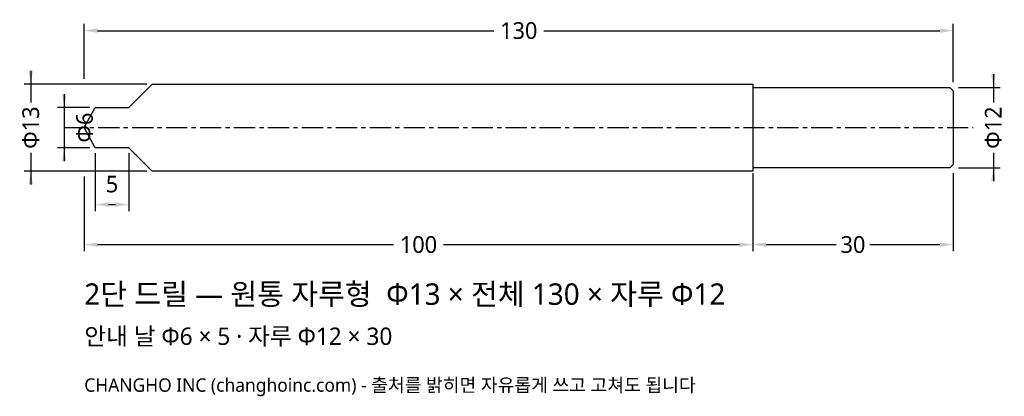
# Model space of a CAD drawing. Header units: millimetres. Extents: x -10 to 138, y -40 to 16.
import ezdxf

# ---------------------------------------------------------------- set-up
doc = ezdxf.new("R2010")
doc.units = ezdxf.units.MM
doc.linetypes.add('CENTER', pattern=[5.08, 3.175, -0.635, 0.635, -0.635])
for name, color, linetype in [('문자', 7, 'CONTINUOUS'), ('외형선', 7, 'CONTINUOUS'), ('중심선', 1, 'CENTER'), ('치수', 4, 'CONTINUOUS')]:
    doc.layers.add(name, color=color, linetype=linetype)
doc.styles.add('CH_KOR', font='malgun.ttf')
doc.dimstyles.new('CH_DIM', dxfattribs={"dimtxt": 2.5, "dimasz": 2, "dimexe": 1, "dimexo": 0.8, "dimgap": 0.8, "dimtad": 1, "dimdec": 1, "dimdsep": 46, "dimtxsty": 'CH_KOR', "dimcen": 2.5, "dimclrd": 4, "dimclre": 4, "dimclrt": 4, "dimazin": 3, "dimtfac": 1, "dimtmove": 0, "dimatfit": 3})

# ---------------------------------------------------------------- blocks, each defined once
blk = doc.blocks.new('_CLOSEDFILLED')
at = {"color": 0, "linetype": 'BYBLOCK'}
blk.add_solid([(-1, 0.164), (0, 0), (-1, -0.164)], dxfattribs=at)
blk = doc.blocks.new('*D1')
at = {"color": 4}
for p, q in [((-8, 8.5), (-8, 3.75)), ((9.35, 6.5), (-9, 6.5)), ((-8, -3.75), (-8, -8.5)), ((9.35, -6.5), (-9, -6.5))]:
    blk.add_line(p, q, dxfattribs=at)
at = {"layer": 'Defpoints'}
for p in [(-8, 6.5), (10.15, 6.5), (10.15, -6.5)]:
    blk.add_point(p, dxfattribs=at)
at = {"layer": '치수', "color": 4, "xscale": 2, "yscale": 2}
for p, rotation in [((-8, 6.5), 270), ((-8, -6.5), 90)]:
    blk.add_blockref('_CLOSEDFILLED', p, dxfattribs=dict(at, rotation=rotation))
at = {"layer": '치수', "color": 4, "insert": (-8, 0), "char_height": 2.5, "attachment_point": 5, "rotation": 90, "style": 'CH_KOR'}
blk.add_mtext('Φ13', dxfattribs=at)
blk = doc.blocks.new('*D2')
at = {"color": 4}
for p, q in [((-3, 5), (-3, -5)), ((0.85, 3), (-4, 3)), ((0.85, -3), (-4, -3))]:
    blk.add_line(p, q, dxfattribs=at)
at = {"layer": 'Defpoints'}
for p in [(-3, 3), (1.65, 3), (1.65, -3)]:
    blk.add_point(p, dxfattribs=at)
at = {"layer": '치수', "color": 4, "xscale": 2, "yscale": 2}
for p, rotation in [((-3, 3), 270), ((-3, -3), 90)]:
    blk.add_blockref('_CLOSEDFILLED', p, dxfattribs=dict(at, rotation=rotation))
at = {"layer": '치수', "color": 4, "insert": (0.05, 0), "char_height": 2.5, "attachment_point": 5, "rotation": 90, "style": 'CH_KOR'}
blk.add_mtext('Φ6', dxfattribs=at)
blk = doc.blocks.new('*D3')
at = {"color": 4}
for p, q in [((1.65, -3.8), (1.65, -12.5)), ((6.65, -3.8), (6.65, -12.5)), ((3.65, -11.5), (4.65, -11.5))]:
    blk.add_line(p, q, dxfattribs=at)
at = {"layer": 'Defpoints'}
for p in [(1.65, -3), (6.65, -3), (1.65, -11.5)]:
    blk.add_point(p, dxfattribs=at)
at = {"layer": '치수', "color": 4, "xscale": 2, "yscale": 2, "rotation": 180}
blk.add_blockref('_CLOSEDFILLED', (1.65, -11.5), dxfattribs=at)
at = {"layer": '치수', "color": 4, "xscale": 2, "yscale": 2}
blk.add_blockref('_CLOSEDFILLED', (6.65, -11.5), dxfattribs=at)
at = {"layer": '치수', "color": 4, "insert": (4.15, -8.45), "char_height": 2.5, "attachment_point": 5, "style": 'CH_KOR'}
blk.add_mtext('5', dxfattribs=at)
blk = doc.blocks.new('*D4')
at = {"color": 4}
for p, q in [((136, 8), (136, 3.75)), ((130.8, 6), (137, 6)), ((136, -3.75), (136, -8)), ((130.8, -6), (137, -6))]:
    blk.add_line(p, q, dxfattribs=at)
at = {"layer": 'Defpoints'}
for p in [(130, 6), (136, 6), (130, -6)]:
    blk.add_point(p, dxfattribs=at)
at = {"layer": '치수', "color": 4, "xscale": 2, "yscale": 2}
for p, rotation in [((136, 6), 270), ((136, -6), 90)]:
    blk.add_blockref('_CLOSEDFILLED', p, dxfattribs=dict(at, rotation=rotation))
at = {"layer": '치수', "color": 4, "insert": (136, 0), "char_height": 2.5, "attachment_point": 5, "rotation": 90, "style": 'CH_KOR'}
blk.add_mtext('Φ12', dxfattribs=at)
blk = doc.blocks.new('*D5')
at = {"color": 4}
for p, q in [((0, -7.3), (0, -18.5)), ((100, -7.3), (100, -18.5)), ((2, -17.5), (46.25, -17.5)), ((53.75, -17.5), (98, -17.5))]:
    blk.add_line(p, q, dxfattribs=at)
at = {"layer": 'Defpoints'}
for p in [(0, -6.5), (100, -6.5), (0, -17.5)]:
    blk.add_point(p, dxfattribs=at)
at = {"layer": '치수', "color": 4, "xscale": 2, "yscale": 2, "rotation": 180}
blk.add_blockref('_CLOSEDFILLED', (0, -17.5), dxfattribs=at)
at = {"layer": '치수', "color": 4, "xscale": 2, "yscale": 2}
blk.add_blockref('_CLOSEDFILLED', (100, -17.5), dxfattribs=at)
at = {"layer": '치수', "color": 4, "insert": (50, -17.5), "char_height": 2.5, "attachment_point": 5, "style": 'CH_KOR'}
blk.add_mtext('100', dxfattribs=at)
blk = doc.blocks.new('*D6')
at = {"color": 4}
for p, q in [((100, -6.8), (100, -18.5)), ((130, -6.8), (130, -18.5)), ((102, -17.5), (112.5, -17.5)), ((117.5, -17.5), (128, -17.5))]:
    blk.add_line(p, q, dxfattribs=at)
at = {"layer": 'Defpoints'}
for p in [(100, -6), (130, -6), (100, -17.5)]:
    blk.add_point(p, dxfattribs=at)
at = {"layer": '치수', "color": 4, "xscale": 2, "yscale": 2, "rotation": 180}
blk.add_blockref('_CLOSEDFILLED', (100, -17.5), dxfattribs=at)
at = {"layer": '치수', "color": 4, "xscale": 2, "yscale": 2}
blk.add_blockref('_CLOSEDFILLED', (130, -17.5), dxfattribs=at)
at = {"layer": '치수', "color": 4, "insert": (115, -17.5), "char_height": 2.5, "attachment_point": 5, "style": 'CH_KOR'}
blk.add_mtext('30', dxfattribs=at)
blk = doc.blocks.new('*D7')
at = {"color": 4}
for p, q in [((0, 7.3), (0, 15.5)), ((130, 6.8), (130, 15.5)), ((2, 14.5), (61.25, 14.5)), ((68.75, 14.5), (128, 14.5))]:
    blk.add_line(p, q, dxfattribs=at)
at = {"layer": 'Defpoints'}
for p in [(0, 14.5), (0, 6.5), (130, 6)]:
    blk.add_point(p, dxfattribs=at)
at = {"layer": '치수', "color": 4, "xscale": 2, "yscale": 2, "rotation": 180}
blk.add_blockref('_CLOSEDFILLED', (0, 14.5), dxfattribs=at)
at = {"layer": '치수', "color": 4, "xscale": 2, "yscale": 2}
blk.add_blockref('_CLOSEDFILLED', (130, 14.5), dxfattribs=at)
at = {"layer": '치수', "color": 4, "insert": (65, 14.5), "char_height": 2.5, "attachment_point": 5, "style": 'CH_KOR'}
blk.add_mtext('130', dxfattribs=at)

msp = doc.modelspace()

# ---------------------------------------------------------------- linework, layer by layer
at = {"layer": '외형선'}
msp.add_line((100, 6), (100, -6), dxfattribs=at)
msp.add_lwpolyline([(0, 0), (1.65, 3), (6.65, 3), (10.15, 6.5), (100, 6.5), (100, 6), (129.5, 6), (130, 5.5), (130, -5.5), (129.5, -6), (100, -6), (100, -6.5), (10.15, -6.5), (6.65, -3), (1.65, -3), (0, 0)], close=True, dxfattribs=at)
at = {"layer": '중심선'}
msp.add_line((-3, 0), (133, 0), dxfattribs=at)

# ---------------------------------------------------------------- texts
at = {"layer": '문자', "style": 'CH_KOR'}
for s, height, p in [('2단 드릴 — 원통 자루형  Φ13 × 전체 130 × 자루 Φ12', 3.2, (0, -26.5)), ('안내 날 Φ6 × 5 · 자루 Φ12 × 30', 2.6, (0, -32.5)), ('CHANGHO INC (changhoinc.com) - 출처를 밝히면 자유롭게 쓰고 고쳐도 됩니다', 2, (0, -39.5))]:
    msp.add_text(s, height=height, dxfattribs=at).set_placement(p)

# ---------------------------------------------------------------- dimensions: what is measured, and where the dimension line sits
at = {"layer": '치수'}
for base, p1, p2, text, picture, middle in [((0, 14.5), (0, 6.5), (130, 6), '130', '*D7', (65, 14.5)), ((1.65, -11.5), (1.65, -3), (6.65, -3), '5', '*D3', (4.15, -8.45)), ((0, -17.5), (0, -6.5), (100, -6.5), '100', '*D5', (50, -17.5)), ((100, -17.5), (100, -6), (130, -6), '30', '*D6', (115, -17.5))]:
    dim = msp.add_linear_dim(base=base, p1=p1, p2=p2, text=text, dimstyle='CH_DIM', dxfattribs=at)
    dim.commit()
    dim.dimension.update_dxf_attribs({"geometry": picture, "text_midpoint": middle})
for base, p1, p2, text, picture, middle in [((-8, 6.5), (10.15, 6.5), (10.15, -6.5), 'Φ13', '*D1', (-8, 0)), ((136, 6), (130, 6), (130, -6), 'Φ12', '*D4', (136, 0)), ((-3, 3), (1.65, 3), (1.65, -3), 'Φ6', '*D2', (0.05, 0))]:
    dim = msp.add_linear_dim(base=base, p1=p1, p2=p2, angle=90, text=text, dimstyle='CH_DIM', dxfattribs=at)
    dim.commit()
    dim.dimension.update_dxf_attribs({"geometry": picture, "text_midpoint": middle})

doc.saveas('drawing.dxf')
